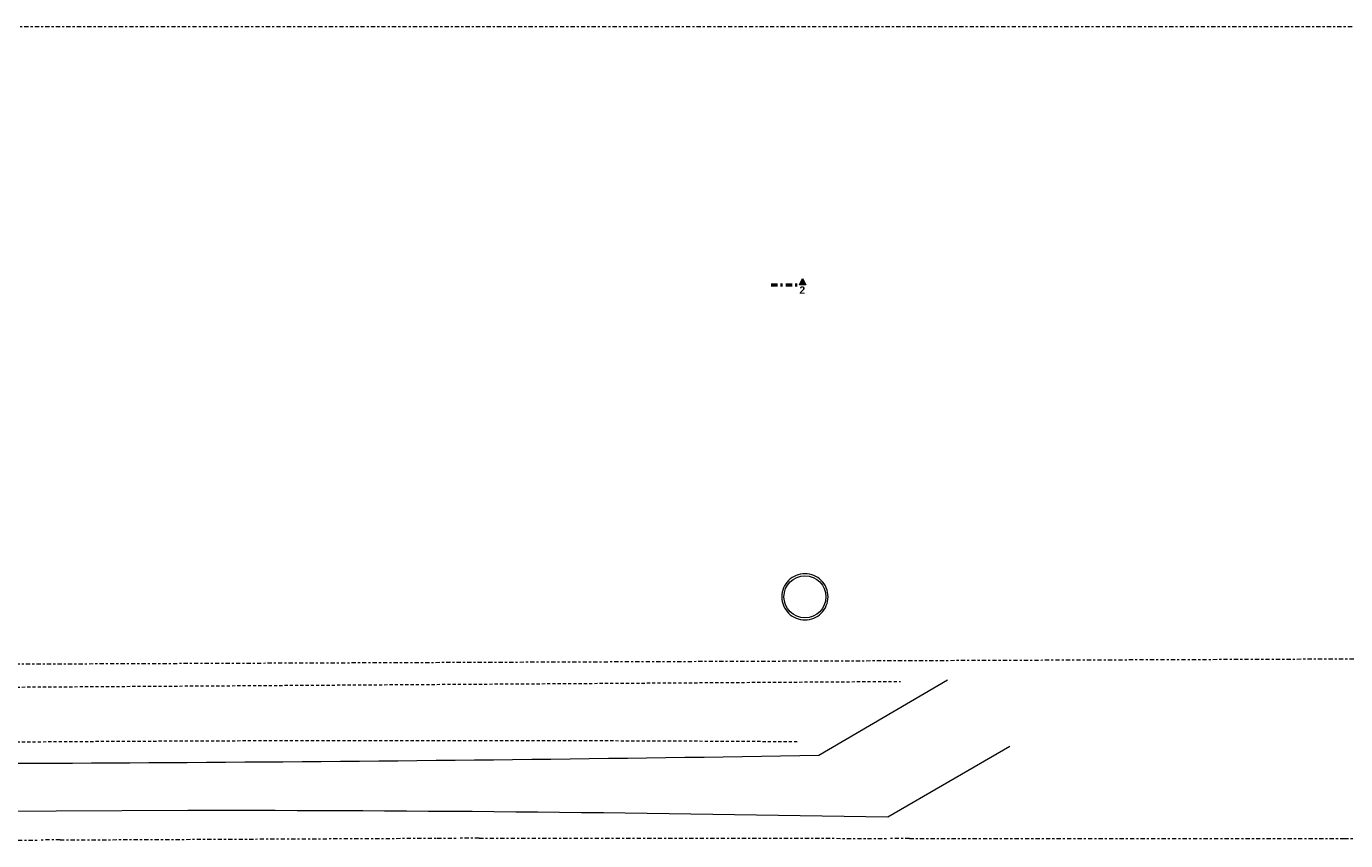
# Model space of a CAD drawing. Header units: metres. Extents: x -167 to 233, y -155 to 122.
# Tile 67 of 68: x 66 to 129, y 10 to 49. Entities that reach past the tile are written whole.
import ezdxf

# ---------------------------------------------------------------- set-up
doc = ezdxf.new("R2010")
doc.units = ezdxf.units.M
doc.header["$MEASUREMENT"] = 0
for name, pattern in [('Raster', [0.4, 0.2, -0.1, 0, -0.1]), ('Schnittlinie', [0.6, 0.3, -0.15, 0, -0.15]), ('Strichlinie eng', [0.23, 0.15, -0.08])]:
    doc.linetypes.add(name, pattern=pattern)
for name, color, linetype in [('60 Grenzen', 7, 'Continuous'), ('70 Kanal', 7, 'Continuous'), ('98 Schnitt Marker', 7, 'Continuous')]:
    doc.layers.add(name, color=color, linetype=linetype)
doc.styles.add('ERSTELLTER_STIL_2', font='arial.ttf')

# ---------------------------------------------------------------- blocks, each defined once
blk = doc.blocks.new('Standard-Rastermarker_141')
at = {"layer": '60 Grenzen', "color": 7, "linetype": 'Raster', "lineweight": 13}
for p, q in [((1, 0), (0, 0)), ((1, 0), (146.942, 0)), ((146.942, 0), (147.942, 0))]:
    blk.add_line(p, q, dxfattribs=at)
blk = doc.blocks.new('Standard-Rastermarker_143')
at = {"layer": '60 Grenzen', "color": 7, "linetype": 'Raster', "lineweight": 13}
for p, q in [((1, 0), (0, 0)), ((1, 0), (19.81, 0)), ((19.81, 0), (20.81, 0))]:
    blk.add_line(p, q, dxfattribs=at)
blk = doc.blocks.new('Standard-Rastermarker_144')
at = {"layer": '60 Grenzen', "color": 7, "linetype": 'Raster', "lineweight": 13}
for p, q in [((1, 0), (0, 0)), ((1, 0), (18.948, 0)), ((18.948, 0), (19.948, 0))]:
    blk.add_line(p, q, dxfattribs=at)
blk = doc.blocks.new('Standard-Rastermarker_145')
at = {"layer": '60 Grenzen', "color": 7, "linetype": 'Raster', "lineweight": 13}
for p, q in [((1, 0), (0, 0)), ((1, 0), (19.481, 0)), ((19.481, 0), (20.481, 0))]:
    blk.add_line(p, q, dxfattribs=at)
blk = doc.blocks.new('Standard-Rastermarker_146')
at = {"layer": '60 Grenzen', "color": 7, "linetype": 'Raster', "lineweight": 13}
for p, q in [((1, 0), (0, 0)), ((1, 0), (21.698, 0)), ((21.698, 0), (22.698, 0))]:
    blk.add_line(p, q, dxfattribs=at)
blk = doc.blocks.new('Standard-Rastermarker_151')
at = {"layer": '60 Grenzen', "color": 7, "linetype": 'Raster', "lineweight": 13}
blk.add_line((1, 0), (204.904, 0), dxfattribs=at)

msp = doc.modelspace()

# ---------------------------------------------------------------- hatches: boundary and pattern name
at = {"layer": '98 Schnitt Marker', "linetype": 'Continuous', "lineweight": 0, "true_color": 0x000000}
msp.add_hatch(color=18, dxfattribs=at).paths.add_polyline_path([(103.538, 36.705), (103.388, 37.005), (103.238, 36.705)])

# ---------------------------------------------------------------- linework, layer by layer
at = {"layer": '70 Kanal', "color": 2, "linetype": 'Strichlinie eng', "lineweight": 18, "true_color": 0xf5f500}
msp.add_line((24.48, 17.29), (108.047, 17.828), dxfattribs=at)
at = {"layer": '70 Kanal', "color": 1, "linetype": 'Continuous', "lineweight": 18, "true_color": 0xf50000}
for p, q in [((104.166, 14.308), (110.292, 17.899)), ((113.26, 14.735), (107.444, 11.358)), ((67.862, 11.657), (57.084, 11.582)), ((74.119, 11.68), (67.862, 11.657))]:
    msp.add_line(p, q, dxfattribs=at)
at = {"layer": '70 Kanal', "color": 7, "linetype": 'Continuous', "lineweight": 13, "flags": 128}
for points in [[(102.402, 21.852, 0.414214), (103.502, 20.752, 0.414214), (104.602, 21.852, 0.414214), (103.502, 22.952, 0.414214)], [(102.502, 21.852, -1), (104.502, 21.852, -1)]]:
    msp.add_lwpolyline(points, format="xyb", close=True, dxfattribs=at)
at = {"layer": '70 Kanal', "color": 2, "linetype": 'Strichlinie eng', "lineweight": 18, "true_color": 0xf5f500}
msp.add_arc((85.566, -2661.306), 2676.312, 89.623941, 91.298305, dxfattribs=at)
at = {"layer": '70 Kanal', "color": 1, "linetype": 'Continuous', "lineweight": 18, "true_color": 0xf50000}
for centre, radius, start, end in [((53.384, 3216.342), 3202.436, 269.865225, 270.908594), ((74.128, -1712.199), 1723.879, 88.892612, 90.000309)]:
    msp.add_arc(centre, radius, start, end, dxfattribs=at)
at = {"layer": '98 Schnitt Marker', "color": 7, "linetype": 'Schnittlinie', "lineweight": 50}
msp.add_line((101.888, 36.705), (103.238, 36.705), dxfattribs=at)
at = {"layer": '98 Schnitt Marker', "color": 7, "linetype": 'Continuous', "lineweight": 13, "flags": 128}
msp.add_lwpolyline([(103.538, 36.705), (103.238, 36.705), (103.388, 37.005)], close=True, dxfattribs=at)

# ---------------------------------------------------------------- block references
at = {"layer": '60 Grenzen', "color": 7, "linetype": 'Continuous', "lineweight": 18}
msp.add_blockref('Standard-Rastermarker_151', (2.342, 48.999), dxfattribs=at)
for name, p, rotation in [('Standard-Rastermarker_141', (23.922, 18.494), 0.2212804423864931), ('Standard-Rastermarker_143', (46.237, 10.249), 0.07710690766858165), ('Standard-Rastermarker_144', (67.047, 10.277), 0.2696510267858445), ('Standard-Rastermarker_145', (86.995, 10.371), 359.9573562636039), ('Standard-Rastermarker_146', (107.476, 10.356), 359.9729272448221)]:
    msp.add_blockref(name, p, dxfattribs=dict(at, rotation=rotation))

# ---------------------------------------------------------------- texts
at = {"layer": '98 Schnitt Marker', "color": 7, "lineweight": 13, "insert": (103.509, 36.275), "char_height": 0.35, "attachment_point": 9, "style": 'ERSTELLTER_STIL_2'}
msp.add_mtext('\\A1;{\\pqr;\\pt0;\\fArial|b1|i0|c0|p0;\\W1.000000;2}', dxfattribs=at)

doc.saveas('drawing.dxf')
